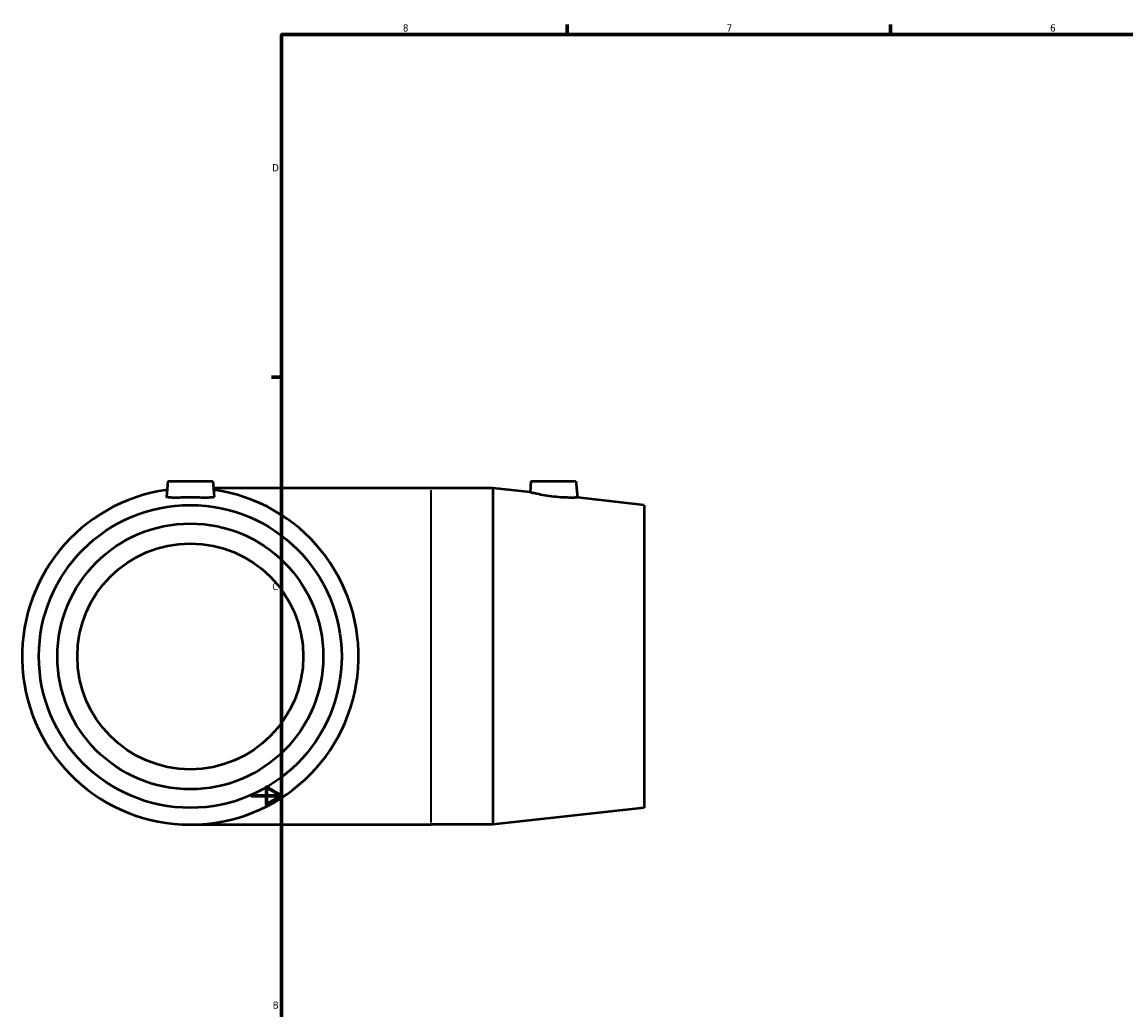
# Model space of a CAD drawing. Header units: inches. Extents: x -2.9 to 44.8, y -18.3 to 34.7.
# Tile 4 of 6: x -2.9 to 11.6, y 8.2 to 21.2. Entities that reach past the tile are written whole.
import ezdxf

# ---------------------------------------------------------------- set-up
doc = ezdxf.new("R2010")
doc.units = ezdxf.units.IN
doc.header["$MEASUREMENT"] = 0
for name, color, linetype, lineweight in [('Border (ANSI)', 7, 'Continuous', 70), ('Visible (ANSI)', 7, 'Continuous', 50), ('Visible Narrow (ANSI)', 7, 'Continuous', 35)]:
    doc.layers.add(name, color=color, linetype=linetype, lineweight=lineweight)
doc.styles.add('Note Text (ANSI)', font='tahoma.ttf')

# ---------------------------------------------------------------- blocks, each defined once
blk = doc.blocks.new('Borders Default Border')
at = {"layer": 'Border (ANSI)'}
for p, q in [((4.25, 21), (4.25, 21.134)), ((8.5, 21), (8.5, 21.134)), ((0.5, 16.5), (0.366, 16.5))]:
    blk.add_line(p, q, dxfattribs=at)
at = {"layer": 'Border (ANSI)', "flags": 128}
for points in [[(0.5, 1), (0.5, 21), (33.5, 21), (33.5, 1), (0.5, 1)], [(0.1, 11), (0.5, 11), (0.3, 11.115), (0.3, 10.885), (0.5, 11)]]:
    blk.add_lwpolyline(points, dxfattribs=at)
at = {"layer": 'Border (ANSI)', "color": 5, "true_color": 0x0000ff, "char_height": 0.0945, "attachment_point": 7, "style": 'Note Text (ANSI)'}
for s, insert in [('8', (2.094, 21.038)), ('7', (6.346, 21.04)), ('6', (10.595, 21.038)), ('D', (0.378, 19.203)), ('C', (0.378, 13.701)), ('B', (0.384, 8.203))]:
    blk.add_mtext(s, dxfattribs=dict(at, insert=insert))

msp = doc.modelspace()

# ---------------------------------------------------------------- linework, layer by layer
at = {"layer": 'Visible (ANSI)'}
for p, q in [((-0.994, 15.131), (-1.012, 14.929)), ((-0.994, 15.131), (-0.404, 15.131)), ((-0.404, 15.131), (-0.386, 14.929)), ((3.776, 15.131), (3.763, 14.987)), ((3.776, 15.131), (4.366, 15.131)), ((4.366, 15.131), (4.385, 14.917)), ((2.462, 15.041), (-0.396, 15.041)), ((3.275, 15.041), (2.462, 15.041)), ((3.275, 15.041), (3.275, 10.621)), ((3.763, 14.987), (3.275, 15.041)), ((5.262, 14.82), (4.385, 14.917)), ((5.262, 14.82), (5.262, 10.842)), ((5.262, 10.842), (3.275, 10.621)), ((-0.699, 10.621), (2.462, 10.621)), ((3.275, 10.621), (2.462, 10.621))]:
    msp.add_line(p, q, dxfattribs=at)
for radius in [1.989, 1.746, 1.484]:
    msp.add_circle((-0.699, 12.831), radius, dxfattribs=at)
msp.add_arc((-0.699, 12.831), 2.21, 97.9326, 82.0674, dxfattribs=at)
for points, knots in [([(4.385, 14.917), (4.385, 14.917), (4.377, 14.917), (4.346, 14.916), (4.323, 14.916), (4.269, 14.916), (4.234, 14.917), (4.159, 14.921), (4.118, 14.924), (4.039, 14.933), (3.997, 14.939), (3.919, 14.952), (3.883, 14.959), (3.827, 14.971), (3.803, 14.977), (3.771, 14.985), (3.763, 14.987), (3.763, 14.987)], [1.182111, 1.182111, 1.182111, 1.182111, 1.478076, 1.478076, 1.774041, 1.774041, 2.069131, 2.069131, 2.364221, 2.364221, 2.670742, 2.670742, 2.977263, 2.977263, 3.279073, 3.279073, 3.580884, 3.580884, 3.580884, 3.580884]), ([(-0.386, 14.928), (-0.387, 14.924), (-0.395, 14.921), (-0.427, 14.917), (-0.452, 14.916), (-0.507, 14.916), (-0.542, 14.916), (-0.619, 14.917), (-0.66, 14.917), (-0.738, 14.917), (-0.779, 14.917), (-0.856, 14.916), (-0.891, 14.916), (-0.946, 14.916), (-0.97, 14.917), (-1.003, 14.921), (-1.011, 14.924), (-1.012, 14.929), (-1.012, 14.929), (-1.012, 14.929)], [0, 0, 0, 0, 0.29509, 0.29509, 0.59018, 0.59018, 0.886145, 0.886145, 1.182111, 1.182111, 1.478076, 1.478076, 1.774041, 1.774041, 2.069131, 2.069131, 2.364221, 2.364221, 2.384954, 2.384954, 2.384954, 2.384954])]:
    msp.add_open_spline(points, degree=3, knots=knots, dxfattribs=at)
msp.add_open_spline([(-0.386, 14.929), (-0.386, 14.929), (-0.386, 14.929), (-0.386, 14.928)], degree=3, dxfattribs=at)
at = {"layer": 'Visible Narrow (ANSI)'}
msp.add_line((2.462, 15.014), (2.462, 10.648), dxfattribs=at)

# ---------------------------------------------------------------- block references
msp.add_blockref('Borders Default Border', (0, 0))

doc.saveas('drawing.dxf')
